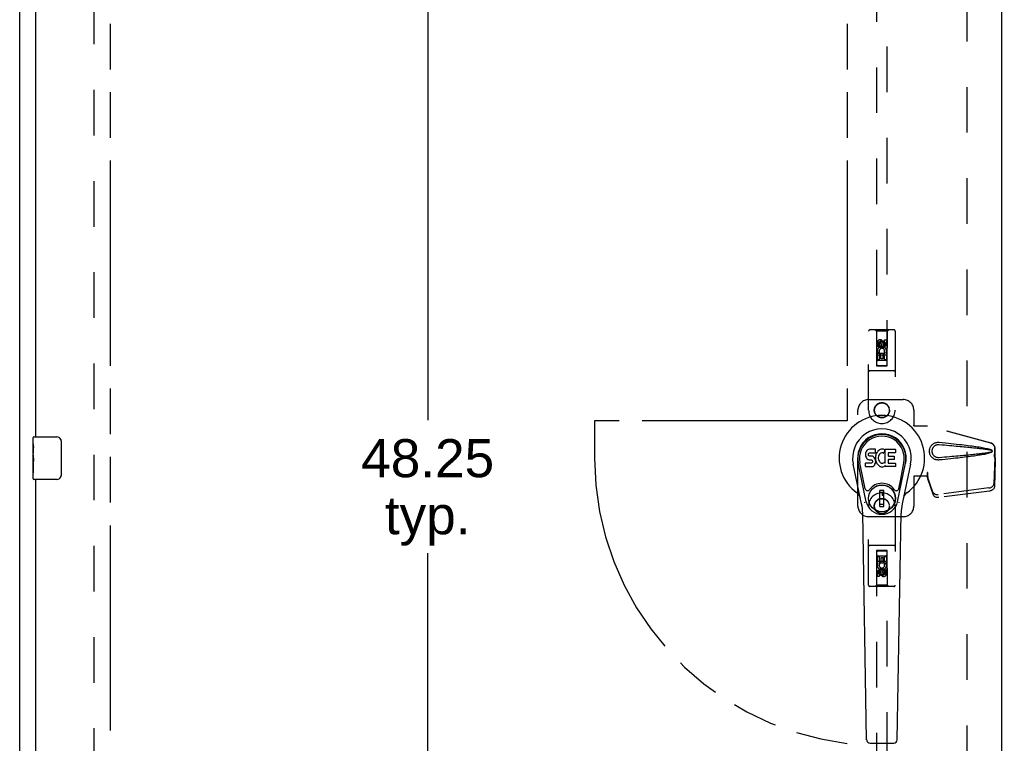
# Model space of a CAD drawing. Header units: inches. Extents: x 0 to 195, y 0 to 126.
# Tile 7 of 18: x 38 to 61, y 58 to 75. Entities that reach past the tile are written whole.
import ezdxf

# ---------------------------------------------------------------- set-up
doc = ezdxf.new("R2010")
doc.units = ezdxf.units.IN
doc.header["$LTSCALE"] = 10.71
doc.header["$MEASUREMENT"] = 0
doc.linetypes.add('HIDDEN', pattern=[0.2, 0.1, -0.1])
doc.linetypes.add('PHANTOM', pattern=[0.8, 0.45, -0.05, 0.1, -0.05, 0.1, -0.05])
doc.layers.get('0').update_dxf_attribs({"linetype": 'CONTINUOUS'})
for name, color, linetype in [('02___PRT_ALL_AXES', 7, 'CONTINUOUS'), ('AVAILABLE_DOOR_SPACE', 7, 'CONTINUOUS'), ('DEFAULT_2', 8, 'HIDDEN'), ('DIMENSIONS', 7, 'CONTINUOUS')]:
    doc.layers.add(name, color=color, linetype=linetype)
doc.styles.get("Standard").update_dxf_attribs({"font": 'arial.ttf'})
doc.dimstyles.new('DIMSTYLE_2', dxfattribs={"dimtxt": 0.893455, "dimasz": 1.145455, "dimexe": 0.09, "dimexo": 0.07, "dimgap": 0.039, "dimtad": 0, "dimtih": 1, "dimtoh": 1, "dimzin": 4, "dimdsep": 46, "dimtxsty": 'Standard', "dimblk": '_FILLED', "dimblk1": '_FILLED', "dimblk2": '_FILLED', "dimcen": 0.09, "dimazin": 1, "dimtfac": 1, "dimtdec": 3, "dimtofl": 0, "dimtmove": 0, "dimatfit": 3, "dimldrblk": '_FILLED', "dimfxl": 0, "dimtolj": 1, "dimtzin": 4, "dimarcsym": 0})

# ---------------------------------------------------------------- blocks, each defined once
blk = doc.blocks.new('_FILLED')
at = {"color": 0, "linetype": 'ByBlock'}
blk.add_solid([(0, 0), (-1, 0.2), (-1, -0.2)], dxfattribs=at)
blk = doc.blocks.new('*D13')
at = {"layer": 'DIMENSIONS', "color": 2, "linetype": 'Continuous'}
for p, q in [((62.706, 80.03), (60.415, 80.03)), ((66.331, 80.03), (68.415, 80.03))]:
    blk.add_line(p, q, dxfattribs=at)
at = {"layer": 'DIMENSIONS', "color": 2, "linetype": 'Continuous', "xscale": 1.1454545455, "yscale": 1.1454545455, "zscale": 1.1454545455}
blk.add_blockref('_FILLED', (62.706, 80.03), dxfattribs=at)
at = {"layer": 'DIMENSIONS', "color": 2, "linetype": 'Continuous', "xscale": 1.1454545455, "yscale": 1.1454545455, "zscale": 1.1454545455, "rotation": 180}
blk.add_blockref('_FILLED', (66.331, 80.03), dxfattribs=at)
at = {"layer": 'DIMENSIONS', "color": 2, "linetype": 'Continuous', "insert": (68.862, 80.477), "char_height": 0.8935, "width": 2.42794, "attachment_point": 1, "line_spacing_factor": 0.9}
blk.add_mtext('3.63', dxfattribs=at)
blk = doc.blocks.new('*D14')
at = {"layer": 'DIMENSIONS', "color": 2, "linetype": 'Continuous'}
for p, q in [((57.206, 78.476), (55.349, 78.476)), ((60.831, 78.476), (63.122, 78.476))]:
    blk.add_line(p, q, dxfattribs=at)
at = {"layer": 'DIMENSIONS', "color": 2, "linetype": 'Continuous', "xscale": 1.1454545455, "yscale": 1.1454545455, "zscale": 1.1454545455}
blk.add_blockref('_FILLED', (57.206, 78.476), dxfattribs=at)
at = {"layer": 'DIMENSIONS', "color": 2, "linetype": 'Continuous', "xscale": 1.1454545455, "yscale": 1.1454545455, "zscale": 1.1454545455, "rotation": 180}
blk.add_blockref('_FILLED', (60.831, 78.476), dxfattribs=at)
at = {"layer": 'DIMENSIONS', "color": 2, "linetype": 'Continuous', "insert": (54.902, 78.923), "char_height": 0.8935, "width": 2.42794, "attachment_point": 3, "line_spacing_factor": 0.9}
blk.add_mtext('3.63', dxfattribs=at)
blk = doc.blocks.new('*D19')
at = {"layer": 'DIMENSIONS', "color": 2, "linetype": 'Continuous'}
for p, q in [((47.351, 89.096), (47.351, 65.864)), ((47.351, 40.846), (47.351, 62.737))]:
    blk.add_line(p, q, dxfattribs=at)
at = {"layer": 'DIMENSIONS', "color": 2, "linetype": 'Continuous', "xscale": 1.1454545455, "yscale": 1.1454545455, "zscale": 1.1454545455}
for p, rotation in [((47.351, 89.096), 90), ((47.351, 40.846), 270)]:
    blk.add_blockref('_FILLED', p, dxfattribs=dict(at, rotation=rotation))
at = {"layer": 'DIMENSIONS', "color": 2, "linetype": 'Continuous', "insert": (47.351, 65.417), "char_height": 0.8935, "width": 3.12211, "attachment_point": 2, "line_spacing_factor": 0.9}
blk.add_mtext('48.25\\Ptyp.', dxfattribs=at)

msp = doc.modelspace()

# ---------------------------------------------------------------- linework, layer by layer
at = {"color": 3, "linetype": 'Continuous'}
for p, q in [((37.769, 33.075), (37.769, 92.867)), ((60.831, 90.117), (60.831, 39.825)), ((38.144, 84.721), (38.144, 65.471)), ((38.144, 64.471), (38.144, 45.221))]:
    msp.add_line(p, q, dxfattribs=at)
at = {"color": 7, "linetype": 'Continuous'}
for p, q in [((38.084, 65.31), (38.084, 65.456)), ((38.099, 65.471), (38.639, 65.471)), ((38.739, 65.371), (38.739, 64.571)), ((38.084, 65.052), (38.084, 65.086)), ((57.635, 65.085), (57.633, 65.061)), ((57.633, 65.061), (57.634, 65.037)), ((57.634, 65.037), (57.637, 65.014)), ((57.64, 65.108), (57.635, 65.085)), ((57.637, 65.014), (57.646, 64.992)), ((57.649, 65.131), (57.64, 65.108)), ((57.646, 64.992), (57.659, 64.972)), ((57.663, 65.151), (57.649, 65.131)), ((57.671, 65.159), (57.663, 65.151)), ((57.681, 65.165), (57.671, 65.159)), ((57.702, 65.175), (57.681, 65.165)), ((57.726, 65.182), (57.702, 65.175)), ((57.704, 65.065), (57.706, 65.08)), ((57.704, 65.05), (57.704, 65.065)), ((57.704, 65.042), (57.704, 65.05)), ((57.707, 65.035), (57.704, 65.042)), ((57.706, 65.08), (57.71, 65.086)), ((57.711, 65.029), (57.707, 65.035)), ((57.71, 65.086), (57.715, 65.091)), ((57.717, 65.025), (57.711, 65.029)), ((57.715, 65.091), (57.73, 65.096)), ((57.732, 65.021), (57.717, 65.025)), ((57.865, 65.182), (57.726, 65.182)), ((57.73, 65.096), (57.745, 65.097)), ((57.756, 65.021), (57.732, 65.021)), ((57.745, 65.097), (57.857, 65.097)), ((57.78, 65.02), (57.756, 65.021)), ((57.803, 65.015), (57.78, 65.02)), ((57.814, 65.01), (57.803, 65.015)), ((57.824, 65.003), (57.814, 65.01)), ((57.841, 64.986), (57.824, 65.003)), ((57.854, 64.966), (57.841, 64.986)), ((57.857, 65.097), (57.863, 65.097)), ((57.863, 65.097), (57.865, 65.103)), ((57.867, 65.139), (57.865, 65.182)), ((57.865, 65.103), (57.866, 65.116)), ((57.869, 65.018), (57.865, 64.974)), ((57.866, 65.116), (57.867, 65.139)), ((57.874, 65.04), (57.869, 65.018)), ((57.88, 65.062), (57.874, 65.04)), ((57.888, 65.082), (57.88, 65.062)), ((57.899, 65.102), (57.888, 65.082)), ((57.912, 65.12), (57.899, 65.102)), ((57.927, 65.137), (57.912, 65.12)), ((57.943, 65.152), (57.927, 65.137)), ((57.935, 64.989), (57.934, 64.963)), ((57.938, 65.016), (57.935, 64.989)), ((57.942, 65.029), (57.938, 65.016)), ((57.948, 65.041), (57.942, 65.029)), ((57.961, 65.165), (57.943, 65.152)), ((57.962, 65.064), (57.948, 65.041)), ((57.982, 65.174), (57.961, 65.165)), ((57.97, 65.074), (57.962, 65.064)), ((57.981, 65.082), (57.97, 65.074)), ((58.006, 65.092), (57.981, 65.082)), ((58.003, 65.179), (57.982, 65.174)), ((58.026, 65.181), (58.003, 65.179)), ((58.019, 65.096), (58.006, 65.092)), ((58.032, 65.095), (58.019, 65.096)), ((58.048, 65.18), (58.026, 65.181)), ((58.045, 65.092), (58.032, 65.095)), ((58.058, 65.087), (58.045, 65.092)), ((58.059, 65.179), (58.048, 65.18)), ((58.07, 65.175), (58.059, 65.179)), ((58.09, 65.158), (58.064, 65.09)), ((58.088, 65.163), (58.07, 65.175)), ((58.099, 64.855), (58.099, 65.18)), ((58.099, 65.18), (58.335, 65.18)), ((58.169, 65.092), (58.169, 65.025)), ((58.335, 65.097), (58.173, 65.097)), ((58.173, 65.02), (58.304, 65.02)), ((58.309, 65.016), (58.309, 64.943)), ((58.34, 65.176), (58.34, 65.101)), ((38.084, 64.855), (38.084, 64.887)), ((57.542, 63.901), (57.345, 64.827)), ((57.653, 63.948), (57.461, 64.852)), ((57.509, 64.625), (57.464, 64.853)), ((57.576, 64.479), (57.502, 64.86)), ((57.635, 64.776), (57.635, 64.85)), ((57.699, 64.855), (57.64, 64.855)), ((57.64, 64.771), (57.784, 64.771)), ((57.659, 64.972), (57.675, 64.954)), ((57.675, 64.954), (57.695, 64.941)), ((57.695, 64.941), (57.706, 64.937)), ((57.76, 64.856), (57.699, 64.855)), ((57.706, 64.937), (57.718, 64.935)), ((57.718, 64.935), (57.765, 64.934)), ((57.775, 64.857), (57.76, 64.856)), ((57.765, 64.934), (57.773, 64.934)), ((57.773, 64.934), (57.78, 64.931)), ((57.781, 64.86), (57.775, 64.857)), ((57.78, 64.931), (57.786, 64.927)), ((57.787, 64.866), (57.781, 64.86)), ((57.784, 64.771), (57.796, 64.772)), ((57.786, 64.927), (57.791, 64.921)), ((57.796, 64.878), (57.787, 64.866)), ((57.791, 64.921), (57.797, 64.907)), ((57.799, 64.885), (57.796, 64.878)), ((57.796, 64.772), (57.807, 64.776)), ((57.797, 64.907), (57.8, 64.892)), ((57.8, 64.892), (57.799, 64.885)), ((57.807, 64.776), (57.827, 64.79)), ((57.827, 64.79), (57.844, 64.807)), ((57.844, 64.807), (57.851, 64.817)), ((57.851, 64.817), (57.856, 64.828)), ((57.864, 64.944), (57.854, 64.966)), ((57.856, 64.828), (57.865, 64.85)), ((57.87, 64.921), (57.864, 64.944)), ((57.865, 64.974), (57.866, 64.952)), ((57.865, 64.85), (57.871, 64.873)), ((57.866, 64.952), (57.869, 64.929)), ((57.869, 64.929), (57.873, 64.908)), ((57.873, 64.897), (57.87, 64.921)), ((57.871, 64.873), (57.873, 64.897)), ((57.873, 64.908), (57.881, 64.887)), ((57.881, 64.887), (57.902, 64.847)), ((57.902, 64.847), (57.914, 64.829)), ((57.914, 64.829), (57.929, 64.812)), ((57.929, 64.812), (57.946, 64.797)), ((57.934, 64.963), (57.936, 64.949)), ((57.936, 64.949), (57.939, 64.936)), ((57.939, 64.936), (57.949, 64.912)), ((57.946, 64.797), (57.963, 64.783)), ((57.949, 64.912), (57.962, 64.889)), ((57.962, 64.889), (57.971, 64.879)), ((57.963, 64.783), (57.973, 64.778)), ((57.971, 64.879), (57.981, 64.87)), ((57.973, 64.778), (57.984, 64.775)), ((57.981, 64.87), (57.992, 64.862)), ((57.984, 64.775), (58.005, 64.769)), ((57.992, 64.862), (58.005, 64.857)), ((58.005, 64.857), (58.018, 64.855)), ((58.005, 64.769), (58.027, 64.767)), ((58.018, 64.855), (58.031, 64.855)), ((58.027, 64.767), (58.05, 64.77)), ((58.031, 64.855), (58.044, 64.857)), ((58.044, 64.857), (58.057, 64.861)), ((58.05, 64.77), (58.071, 64.776)), ((58.057, 64.861), (58.069, 64.866)), ((58.069, 64.866), (58.08, 64.874)), ((58.071, 64.776), (58.09, 64.788)), ((58.087, 64.872), (58.099, 64.855)), ((58.09, 64.788), (58.09, 64.788)), ((58.1, 64.788), (58.09, 64.788)), ((58.1, 64.775), (58.1, 64.788)), ((58.336, 64.771), (58.105, 64.771)), ((58.17, 64.934), (58.17, 64.856)), ((58.304, 64.938), (58.174, 64.938)), ((58.174, 64.852), (58.336, 64.852)), ((58.341, 64.847), (58.341, 64.775)), ((58.385, 63.948), (58.577, 64.852)), ((58.461, 64.479), (58.536, 64.86)), ((58.693, 64.827), (58.495, 63.901)), ((58.529, 64.625), (58.573, 64.853)), ((38.084, 64.486), (38.084, 64.625)), ((38.639, 64.471), (38.099, 64.471)), ((57.624, 64.254), (57.576, 64.479)), ((58.413, 64.254), (58.461, 64.479)), ((57.974, 63.839), (57.974, 64.213)), ((58.064, 64.213), (57.974, 64.213)), ((57.974, 64.174), (58.064, 64.174)), ((58.025, 64.174), (58.025, 64.095)), ((58.064, 64.095), (58.025, 64.095)), ((58.064, 63.839), (58.064, 64.213)), ((58.064, 63.879), (57.974, 63.879)), ((57.974, 63.839), (58.064, 63.839)), ((57.661, 58.355), (57.568, 63.676)), ((58.377, 58.355), (58.47, 63.676)), ((57.74, 58.278), (58.298, 58.278))]:
    msp.add_line(p, q, dxfattribs=at)
for points in [[(38.732, 65.407), (38.734, 65.401), (38.736, 65.395), (38.737, 65.389), (38.738, 65.383), (38.739, 65.377), (38.739, 65.371)], [(38.739, 64.571), (38.739, 64.564), (38.738, 64.558), (38.737, 64.552), (38.736, 64.546), (38.734, 64.54), (38.732, 64.535)], [(57.621, 63.918), (57.619, 63.923), (57.617, 63.929), (57.616, 63.934), (57.615, 63.94)], [(58.423, 63.94), (58.422, 63.934), (58.42, 63.929), (58.419, 63.923), (58.417, 63.918)]]:
    msp.add_lwpolyline(points, dxfattribs=at)
for radius in [0.317, 0.313]:
    msp.add_circle((58.019, 64.026), radius, dxfattribs=at)
for centre, radius, start, end in [((58.019, 64.971), 1.004, 305.5066, 234.4934), ((38.099, 65.456), 0.015, 90, 180), ((38.639, 65.371), 0.1, 21.1999, 90), ((58.019, 64.971), 0.689, 347.9703, 192.0297), ((58.019, 64.971), 0.571, 347.9703, 192.0297), ((58.019, 64.961), 0.527, 348.9402, 191.0594), ((58.059, 65.091), 0.00448, 246.1578, 339.0016), ((58.086, 65.16), 0.00448, 339.0016, 51.8729), ((58.173, 65.092), 0.00448, 90, 180), ((58.173, 65.025), 0.00448, 180, 270), ((58.304, 65.016), 0.00448, 0, 90), ((58.335, 65.176), 0.00448, 0, 90), ((58.335, 65.101), 0.00448, 270, 360), ((57.64, 64.85), 0.00448, 90, 180.0119), ((57.64, 64.776), 0.00483, 180, 270), ((58.083, 64.87), 0.00448, 34.0893, 127.3444), ((58.105, 64.775), 0.00448, 180, 270), ((58.174, 64.934), 0.00448, 90, 180), ((58.174, 64.856), 0.00448, 180, 270), ((58.304, 64.943), 0.00448, 270, 360), ((58.336, 64.847), 0.00448, 0, 90), ((58.336, 64.775), 0.00448, 270, 360), ((38.639, 64.571), 0.1, 270, 338.7946), ((38.099, 64.486), 0.015, 180, 270), ((58.019, 64.026), 0.354, 35.4237, 144.5763), ((57.321, 63.993), 0.197, 12.0297, 54.4934), ((57.682, 64.266), 0.0591, 192.0297, 324.5763), ((58.356, 64.266), 0.0591, 215.4237, 347.9703), ((58.716, 63.993), 0.197, 125.5066, 167.9703), ((56.387, 63.655), 1.181, 1, 12.0297), ((58.019, 64.026), 0.374, 192.0297, 347.9703), ((59.651, 63.655), 1.181, 167.9703, 179), ((57.74, 58.357), 0.0787, 181, 270), ((58.298, 58.357), 0.0787, 270, 359)]:
    msp.add_arc(centre, radius, start, end, dxfattribs=at)
msp.add_ellipse((58.019, 64.961), major_axis=(0, 0.565), ratio=0.999848, start_param=-1.76365, end_param=1.76365, dxfattribs=at)
at = {"layer": '02___PRT_ALL_AXES', "color": 8, "linetype": 'HIDDEN'}
for p, q in [((57.912, 67.594), (57.912, 67.686)), ((57.955, 67.594), (57.912, 67.594)), ((57.955, 67.686), (57.955, 67.594)), ((57.998, 67.657), (57.998, 67.686)), ((58.039, 67.7), (58.039, 67.653)), ((58.083, 67.657), (58.083, 67.75)), ((58.083, 67.75), (58.125, 67.75)), ((58.125, 67.75), (58.125, 67.657)), ((57.912, 67.281), (57.912, 67.437)), ((57.912, 67.437), (58.09, 67.437)), ((57.96, 67.462), (57.921, 67.445)), ((57.955, 67.395), (57.955, 67.281)), ((57.997, 67.395), (57.955, 67.395)), ((57.997, 67.302), (57.997, 67.395)), ((58.04, 67.302), (57.997, 67.302)), ((58.04, 67.395), (58.04, 67.302)), ((58.083, 67.395), (58.04, 67.395)), ((58.09, 67.437), (58.071, 67.45)), ((58.083, 67.281), (58.083, 67.395)), ((58.115, 67.441), (58.113, 67.437)), ((58.113, 67.437), (58.125, 67.437)), ((58.125, 67.437), (58.125, 67.281)), ((57.955, 67.281), (57.912, 67.281)), ((58.125, 67.281), (58.083, 67.281)), ((57.912, 62.504), (57.912, 62.66)), ((57.912, 62.66), (57.955, 62.66)), ((57.925, 62.504), (57.912, 62.504)), ((57.923, 62.501), (57.925, 62.504)), ((57.948, 62.504), (57.966, 62.491)), ((58.125, 62.504), (57.948, 62.504)), ((57.955, 62.66), (57.955, 62.547)), ((57.955, 62.547), (57.998, 62.547)), ((57.998, 62.547), (57.998, 62.639)), ((57.998, 62.639), (58.041, 62.639)), ((58.041, 62.639), (58.041, 62.547)), ((58.041, 62.547), (58.083, 62.547)), ((58.077, 62.48), (58.116, 62.497)), ((58.083, 62.547), (58.083, 62.66)), ((58.083, 62.66), (58.125, 62.66)), ((58.125, 62.66), (58.125, 62.504)), ((57.912, 62.192), (57.912, 62.284)), ((57.955, 62.284), (57.955, 62.192)), ((57.998, 62.242), (57.998, 62.288)), ((58.039, 62.284), (58.039, 62.256)), ((58.083, 62.256), (58.083, 62.348)), ((58.083, 62.348), (58.125, 62.348)), ((58.125, 62.348), (58.125, 62.256)), ((57.955, 62.192), (57.912, 62.192))]:
    msp.add_line(p, q, dxfattribs=at)
at = {"layer": '02___PRT_ALL_AXES', "color": 7, "linetype": 'Continuous'}
for p, q in [((38.084, 65.31), (38.084, 65.456)), ((38.084, 65.052), (38.084, 65.309)), ((38.09, 65.254), (38.084, 65.254)), ((38.091, 65.086), (38.091, 65.222)), ((38.084, 65.086), (38.091, 65.086)), ((38.084, 64.486), (38.084, 65.05)), ((38.085, 65.023), (38.084, 65.023)), ((38.085, 65.025), (38.087, 65.003)), ((38.084, 64.891), (38.09, 64.891)), ((38.084, 64.855), (38.091, 64.855)), ((38.084, 64.792), (38.091, 64.792)), ((38.091, 64.625), (38.091, 64.855)), ((38.084, 64.625), (38.091, 64.625))]:
    msp.add_line(p, q, dxfattribs=at)
for points in [[(38.084, 65.31), (38.084, 65.306), (38.084, 65.302), (38.085, 65.296), (38.086, 65.29), (38.087, 65.283), (38.087, 65.276), (38.088, 65.267), (38.089, 65.259)], [(38.089, 65.259), (38.09, 65.25), (38.09, 65.241), (38.091, 65.232), (38.091, 65.222)], [(38.084, 65.052), (38.084, 65.044), (38.084, 65.035), (38.085, 65.025)], [(38.087, 65.003), (38.088, 64.991), (38.089, 64.979), (38.09, 64.967), (38.09, 64.954), (38.091, 64.942), (38.091, 64.929), (38.091, 64.916), (38.09, 64.903), (38.09, 64.891), (38.089, 64.878), (38.088, 64.866)]]:
    msp.add_lwpolyline(points, dxfattribs=at)
at = {"layer": '02___PRT_ALL_AXES', "color": 8, "linetype": 'HIDDEN'}
for centre, radius in [((58.019, 67.643), 0.085), ((58.019, 66.096), 0.172), ((58.019, 63.846), 0.172), ((58.019, 62.298), 0.085)]:
    msp.add_circle(centre, radius, dxfattribs=at)
for centre, radius, start, end in [((57.977, 67.686), 0.0644, 12.2995, 180.0775), ((58.019, 67.487), 0.107, 334.2636, 203.4027), ((57.977, 67.686), 0.0219, 359.9011, 180), ((58.019, 67.487), 0.0639, 324.8895, 203.4026), ((58.062, 67.657), 0.0635, 180, 360), ((58.061, 67.657), 0.0219, 190.307, 360), ((58.019, 62.454), 0.107, 154.2636, 23.4027), ((58.019, 62.454), 0.0639, 144.8895, 23.4026), ((57.976, 62.284), 0.0635, 0, 180), ((57.977, 62.284), 0.0219, 10.307, 180), ((58.061, 62.255), 0.0644, 192.2995, 0.0775), ((58.061, 62.256), 0.0219, 179.9011, 360)]:
    msp.add_arc(centre, radius, start, end, dxfattribs=at)
at = {"layer": '02___PRT_ALL_AXES', "color": 7, "linetype": 'Continuous'}
msp.add_ellipse((38.347, 64.887), major_axis=(0.263, 0), ratio=0.432808, start_param=-3.141593, end_param=-2.961605, dxfattribs=at)
at = {"layer": 'AVAILABLE_DOOR_SPACE', "color": 4, "linetype": 'PHANTOM'}
for p, q in [((39.894, 89.096), (39.894, 40.846)), ((57.206, 89.096), (57.206, 65.846)), ((51.269, 65.846), (51.269, 64.971)), ((57.206, 65.846), (51.269, 65.846))]:
    msp.add_line(p, q, dxfattribs=at)
msp.add_arc((58.019, 64.971), 6.75, 180, 263.0865, dxfattribs=at)
at = {"layer": 'DEFAULT_2', "color": 8, "linetype": 'HIDDEN'}
for p, q in [((39.519, 40.419), (39.519, 89.523)), ((60.019, 40.486), (60.019, 89.456)), ((57.894, 89.143), (57.894, 67.141)), ((58.144, 67.141), (58.144, 89.143)), ((57.706, 66.096), (57.706, 67.953)), ((58.301, 67.983), (57.736, 67.983)), ((57.889, 67.953), (57.859, 67.983)), ((57.889, 67.953), (57.892, 67.143)), ((58.149, 67.953), (57.889, 67.953)), ((58.145, 67.143), (58.149, 67.953)), ((58.149, 67.953), (58.179, 67.983)), ((58.331, 67.953), (58.331, 66.096)), ((58.019, 67.715), (57.956, 67.679)), ((57.956, 67.679), (57.956, 67.607)), ((57.956, 67.679), (57.966, 67.673)), ((57.956, 67.607), (57.966, 67.613)), ((57.956, 67.607), (58.019, 67.571)), ((58.019, 67.704), (57.966, 67.673)), ((57.966, 67.673), (57.966, 67.613)), ((57.966, 67.613), (58.019, 67.582)), ((58.019, 67.715), (58.019, 67.704)), ((58.081, 67.679), (58.019, 67.715)), ((58.071, 67.673), (58.019, 67.704)), ((58.019, 67.582), (58.071, 67.613)), ((58.019, 67.571), (58.081, 67.607)), ((58.019, 67.571), (58.019, 67.582)), ((58.081, 67.679), (58.071, 67.673)), ((58.071, 67.613), (58.071, 67.673)), ((58.081, 67.607), (58.071, 67.613)), ((58.081, 67.607), (58.081, 67.679)), ((58.146, 67.393), (57.891, 67.393)), ((57.892, 67.143), (58.145, 67.143)), ((57.894, 67.145), (58.144, 67.145)), ((57.894, 67.141), (58.144, 67.141)), ((58.104, 67.268), (57.934, 67.268)), ((58.301, 67.018), (57.736, 67.018)), ((57.706, 66.346), (58.519, 66.346)), ((57.456, 63.846), (57.456, 66.096)), ((58.769, 66.096), (58.769, 65.743)), ((58.766, 65.726), (58.769, 65.743)), ((58.766, 65.726), (59.087, 65.726)), ((58.773, 65.726), (58.769, 65.743)), ((60.577, 65.323), (59.079, 65.726)), ((60.584, 65.323), (59.087, 65.726)), ((60.647, 65.055), (60.669, 64.973)), ((60.668, 64.984), (60.649, 64.369)), ((60.655, 65.055), (60.677, 64.973)), ((60.668, 64.984), (60.682, 64.913)), ((60.669, 64.973), (60.669, 65.203)), ((60.671, 65), (60.679, 64.944)), ((60.677, 64.973), (60.677, 65.203)), ((60.682, 64.913), (60.663, 64.298)), ((60.677, 64.973), (60.669, 64.973)), ((60.679, 64.944), (60.68, 64.933)), ((60.68, 64.933), (60.681, 64.923)), ((60.681, 64.923), (60.682, 64.913)), ((58.766, 64.546), (58.769, 64.529)), ((59.087, 64.546), (58.766, 64.546)), ((58.773, 64.546), (58.769, 64.529)), ((58.769, 64.529), (58.769, 63.846)), ((59.079, 64.633), (59.079, 64.546)), ((59.087, 64.633), (59.079, 64.633)), ((59.217, 64.175), (59.085, 64.559)), ((59.099, 64.488), (59.085, 64.559)), ((59.087, 64.633), (59.087, 64.546)), ((59.095, 64.518), (59.099, 64.488)), ((59.231, 64.104), (59.099, 64.488)), ((60.532, 64.27), (59.344, 64.118)), ((60.545, 64.199), (59.358, 64.047)), ((57.706, 61.988), (57.706, 63.846)), ((58.331, 63.846), (58.331, 61.988)), ((58.519, 63.596), (57.706, 63.596)), ((58.301, 62.923), (57.736, 62.923)), ((57.892, 62.798), (57.889, 61.988)), ((57.892, 62.798), (58.145, 62.798)), ((57.894, 62.8), (57.894, 40.798)), ((58.144, 62.8), (57.894, 62.8)), ((58.144, 62.797), (57.894, 62.797)), ((57.934, 62.673), (58.104, 62.673)), ((58.144, 40.798), (58.144, 62.8)), ((58.149, 61.988), (58.145, 62.798)), ((57.891, 62.548), (58.146, 62.548)), ((58.019, 62.371), (57.956, 62.335)), ((57.956, 62.335), (57.956, 62.262)), ((57.956, 62.335), (57.966, 62.329)), ((57.956, 62.262), (57.966, 62.268)), ((57.956, 62.262), (58.019, 62.226)), ((58.019, 62.359), (57.966, 62.329)), ((57.966, 62.329), (57.966, 62.268)), ((57.966, 62.268), (58.019, 62.238)), ((58.019, 62.371), (58.019, 62.359)), ((58.081, 62.335), (58.019, 62.371)), ((58.071, 62.329), (58.019, 62.359)), ((58.019, 62.238), (58.071, 62.268)), ((58.019, 62.226), (58.081, 62.262)), ((58.019, 62.226), (58.019, 62.238)), ((58.081, 62.335), (58.071, 62.329)), ((58.071, 62.268), (58.071, 62.329)), ((58.081, 62.262), (58.071, 62.268)), ((58.081, 62.262), (58.081, 62.335)), ((57.889, 61.988), (57.859, 61.958)), ((58.149, 61.988), (57.889, 61.988)), ((58.149, 61.988), (58.179, 61.958)), ((58.301, 61.958), (57.736, 61.958))]:
    msp.add_line(p, q, dxfattribs=at)
for points in [[(59.363, 64.928), (59.35, 64.927), (59.337, 64.927), (59.324, 64.928), (59.311, 64.929), (59.298, 64.932), (59.286, 64.935), (59.274, 64.939), (59.262, 64.943), (59.25, 64.949), (59.239, 64.955), (59.227, 64.962), (59.216, 64.971), (59.204, 64.98), (59.193, 64.991), (59.182, 65.004), (59.172, 65.018), (59.162, 65.033), (59.154, 65.05), (59.148, 65.066), (59.143, 65.083), (59.139, 65.1), (59.137, 65.118), (59.136, 65.135), (59.137, 65.152), (59.139, 65.169), (59.142, 65.187), (59.147, 65.204), (59.154, 65.22), (59.162, 65.236), (59.171, 65.252), (59.181, 65.266), (59.192, 65.279), (59.203, 65.29), (59.215, 65.3), (59.226, 65.308), (59.238, 65.316), (59.249, 65.322), (59.261, 65.328), (59.273, 65.333), (59.285, 65.337), (59.298, 65.34), (59.311, 65.342), (59.324, 65.344)], [(59.363, 64.981), (59.353, 64.981), (59.344, 64.981), (59.335, 64.982), (59.325, 64.983), (59.316, 64.985), (59.307, 64.987), (59.298, 64.99), (59.289, 64.994), (59.281, 64.998), (59.273, 65.002), (59.264, 65.008), (59.256, 65.014), (59.248, 65.021), (59.24, 65.029), (59.232, 65.038), (59.225, 65.048), (59.218, 65.059), (59.212, 65.07), (59.208, 65.081), (59.204, 65.092), (59.202, 65.103), (59.2, 65.114), (59.199, 65.125), (59.198, 65.135), (59.199, 65.145), (59.2, 65.156), (59.201, 65.166), (59.204, 65.177), (59.207, 65.188), (59.212, 65.2), (59.217, 65.211), (59.224, 65.222), (59.231, 65.232), (59.239, 65.242), (59.247, 65.25), (59.255, 65.257), (59.263, 65.263), (59.272, 65.269), (59.28, 65.273), (59.289, 65.278), (59.297, 65.281), (59.306, 65.284), (59.316, 65.287), (59.325, 65.289), (59.334, 65.29), (59.344, 65.291), (59.353, 65.291), (59.363, 65.29)], [(59.324, 65.344), (59.337, 65.345), (59.35, 65.345), (59.363, 65.344)], [(59.363, 65.344), (59.438, 65.336), (59.511, 65.329), (59.581, 65.322), (59.648, 65.315), (59.712, 65.308), (59.773, 65.301), (59.832, 65.294), (59.889, 65.288), (59.943, 65.281), (59.995, 65.275), (60.045, 65.269), (60.093, 65.263), (60.138, 65.257), (60.182, 65.251), (60.224, 65.245), (60.265, 65.239), (60.303, 65.233), (60.34, 65.227), (60.375, 65.22), (60.409, 65.214), (60.442, 65.208), (60.472, 65.201), (60.502, 65.195), (60.53, 65.187), (60.556, 65.179), (60.581, 65.171)], [(59.363, 65.29), (59.426, 65.285), (59.487, 65.28), (59.546, 65.275), (59.603, 65.27), (59.658, 65.265), (59.711, 65.26), (59.762, 65.256), (59.81, 65.252), (59.857, 65.247), (59.902, 65.243), (59.945, 65.239), (59.987, 65.235), (60.026, 65.231), (60.064, 65.228), (60.1, 65.224), (60.134, 65.221), (60.167, 65.217), (60.198, 65.214), (60.228, 65.211), (60.257, 65.208), (60.286, 65.205), (60.313, 65.201), (60.341, 65.198), (60.367, 65.195), (60.394, 65.191), (60.421, 65.188), (60.448, 65.184), (60.475, 65.18), (60.501, 65.176), (60.528, 65.171), (60.555, 65.166), (60.581, 65.16)], [(60.577, 65.323), (60.59, 65.319), (60.602, 65.314), (60.614, 65.307), (60.624, 65.298), (60.634, 65.289), (60.643, 65.279), (60.651, 65.268), (60.657, 65.256), (60.662, 65.243), (60.666, 65.23), (60.668, 65.216), (60.669, 65.203)], [(60.677, 65.203), (60.676, 65.216), (60.674, 65.23), (60.67, 65.243), (60.665, 65.256), (60.659, 65.268), (60.651, 65.279), (60.642, 65.289), (60.632, 65.298), (60.621, 65.307), (60.61, 65.314), (60.597, 65.319), (60.584, 65.323)], [(60.581, 65.112), (60.555, 65.106), (60.528, 65.1), (60.502, 65.096), (60.475, 65.091), (60.448, 65.087), (60.421, 65.084), (60.395, 65.08), (60.368, 65.077), (60.341, 65.073), (60.314, 65.07), (60.286, 65.067), (60.258, 65.064), (60.229, 65.061), (60.199, 65.057), (60.168, 65.054), (60.135, 65.051), (60.101, 65.047), (60.065, 65.044), (60.027, 65.04), (59.988, 65.036), (59.946, 65.032), (59.903, 65.028), (59.858, 65.024), (59.811, 65.02), (59.762, 65.016), (59.711, 65.011), (59.659, 65.006), (59.604, 65.002), (59.547, 64.997), (59.488, 64.992), (59.426, 64.987), (59.363, 64.981)], [(60.581, 65.101), (60.558, 65.093), (60.534, 65.085), (60.509, 65.079), (60.482, 65.072), (60.455, 65.066), (60.425, 65.06), (60.395, 65.055), (60.363, 65.049), (60.33, 65.043), (60.296, 65.038), (60.26, 65.032), (60.222, 65.027), (60.183, 65.021), (60.142, 65.015), (60.1, 65.01), (60.056, 65.004), (60.01, 64.998), (59.962, 64.992), (59.912, 64.987), (59.861, 64.98), (59.807, 64.974), (59.751, 64.968), (59.692, 64.962), (59.631, 64.955), (59.568, 64.949), (59.502, 64.942), (59.434, 64.935), (59.363, 64.928)], [(60.581, 65.171), (60.587, 65.168), (60.592, 65.164), (60.597, 65.159), (60.6, 65.154), (60.603, 65.148), (60.605, 65.142), (60.605, 65.136), (60.605, 65.13), (60.603, 65.124), (60.601, 65.118), (60.597, 65.113), (60.592, 65.108), (60.587, 65.104), (60.581, 65.101)], [(60.581, 65.16), (60.586, 65.158), (60.591, 65.156), (60.594, 65.152), (60.598, 65.149), (60.6, 65.145), (60.601, 65.14), (60.602, 65.136), (60.601, 65.131), (60.6, 65.127), (60.597, 65.123), (60.594, 65.119), (60.59, 65.116), (60.586, 65.113), (60.581, 65.112)], [(60.647, 65.055), (60.652, 65.035), (60.658, 65.016), (60.663, 64.997), (60.669, 64.978), (60.674, 64.961), (60.679, 64.944)], [(60.655, 65.055), (60.657, 65.045), (60.66, 65.036), (60.663, 65.026), (60.665, 65.017), (60.668, 65.009), (60.671, 65)], [(60.671, 65), (60.67, 64.998), (60.67, 64.995), (60.669, 64.992), (60.669, 64.989), (60.669, 64.987), (60.668, 64.984)], [(59.079, 64.633), (59.082, 64.613), (59.084, 64.593), (59.087, 64.573), (59.09, 64.554), (59.095, 64.518)], [(59.086, 64.575), (59.086, 64.569), (59.086, 64.567), (59.086, 64.564), (59.086, 64.562), (59.085, 64.559)], [(59.087, 64.613), (59.086, 64.593), (59.086, 64.584), (59.086, 64.575)], [(59.094, 64.526), (59.092, 64.537), (59.09, 64.555), (59.088, 64.571), (59.087, 64.585), (59.087, 64.598), (59.086, 64.605)], [(59.087, 64.633), (59.087, 64.623), (59.087, 64.613)], [(60.532, 64.27), (60.547, 64.273), (60.562, 64.277), (60.576, 64.282), (60.59, 64.289), (60.603, 64.296), (60.614, 64.305), (60.624, 64.314), (60.633, 64.325), (60.639, 64.335), (60.645, 64.347), (60.648, 64.358), (60.649, 64.369)], [(60.663, 64.298), (60.661, 64.287), (60.658, 64.276), (60.653, 64.264), (60.646, 64.254), (60.638, 64.243), (60.628, 64.234), (60.616, 64.225), (60.604, 64.218), (60.59, 64.211), (60.575, 64.206), (60.561, 64.202), (60.545, 64.199)], [(59.217, 64.175), (59.221, 64.166), (59.227, 64.157), (59.234, 64.148), (59.243, 64.141), (59.253, 64.134), (59.264, 64.128), (59.276, 64.124), (59.288, 64.12), (59.302, 64.118), (59.316, 64.116), (59.33, 64.116), (59.344, 64.118)], [(59.358, 64.047), (59.343, 64.045), (59.329, 64.045), (59.315, 64.047), (59.302, 64.049), (59.289, 64.053), (59.277, 64.057), (59.266, 64.063), (59.256, 64.07), (59.248, 64.077), (59.241, 64.086), (59.235, 64.095), (59.231, 64.104)]]:
    msp.add_lwpolyline(points, dxfattribs=at)
for centre, radius in [((58.019, 67.643), 0.0845), ((58.019, 66.096), 0.18), ((58.019, 63.846), 0.18), ((58.019, 62.298), 0.0845)]:
    msp.add_circle(centre, radius, dxfattribs=at)
for centre, radius, start, end in [((57.736, 67.953), 0.03, 90, 180), ((58.301, 67.953), 0.03, 0, 90), ((57.934, 67.228), 0.04, 90, 180), ((57.934, 67.183), 0.04, 180, 270), ((58.104, 67.228), 0.04, 0, 90), ((58.104, 67.183), 0.04, 270, 360), ((57.736, 67.048), 0.03, 180, 270), ((58.301, 67.048), 0.03, 270, 360), ((57.706, 66.096), 0.25, 90, 180), ((58.519, 66.096), 0.25, 0, 90), ((58.019, 66.096), 0.312, 180, 360), ((58.019, 63.846), 0.312, 0, 180), ((57.706, 63.846), 0.25, 180, 270), ((58.519, 63.846), 0.25, 270, 360), ((57.736, 62.893), 0.03, 90, 180), ((58.301, 62.893), 0.03, 0, 90), ((57.934, 62.758), 0.04, 90, 180), ((57.934, 62.713), 0.04, 180, 270), ((58.104, 62.758), 0.04, 0, 90), ((58.104, 62.713), 0.04, 270, 360), ((57.736, 61.988), 0.03, 180, 270), ((58.301, 61.988), 0.03, 270, 360)]:
    msp.add_arc(centre, radius, start, end, dxfattribs=at)

# ---------------------------------------------------------------- dimensions: what is measured, and where the dimension line sits
at = {"layer": 'DIMENSIONS', "color": 2, "linetype": 'Continuous'}
dim = msp.add_linear_dim(base=(60.831332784, 78.476468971), p1=(57.206332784, 65.845752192), p2=(60.831332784, 90.096752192), dimstyle='DIMSTYLE_2', dxfattribs=at)
dim.commit()
dim.dimension.update_dxf_attribs({"geometry": '*D14', "text_midpoint": (53.687306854, 78.471488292), "dimtype": 160})
dim = msp.add_linear_dim(base=(47.351, 40.846), p1=(57.206, 89.096), p2=(57.206, 40.846), angle=270, text='<>\\Ptyp.', dimstyle='DIMSTYLE_2', dxfattribs=at)
dim.commit()
dim.dimension.update_dxf_attribs({"geometry": '*D19', "text_midpoint": (47.351, 64.301), "dimtype": 160})
dim = msp.add_linear_dim(base=(62.706332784, 80.030245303), p1=(66.331332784, 89.095752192), p2=(62.706332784, 39.844752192), angle=180, dimstyle='DIMSTYLE_2', dxfattribs=at)
dim.commit()
dim.dimension.update_dxf_attribs({"geometry": '*D13', "text_midpoint": (70.074604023, 80.025265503), "dimtype": 160})

doc.saveas('drawing.dxf')
